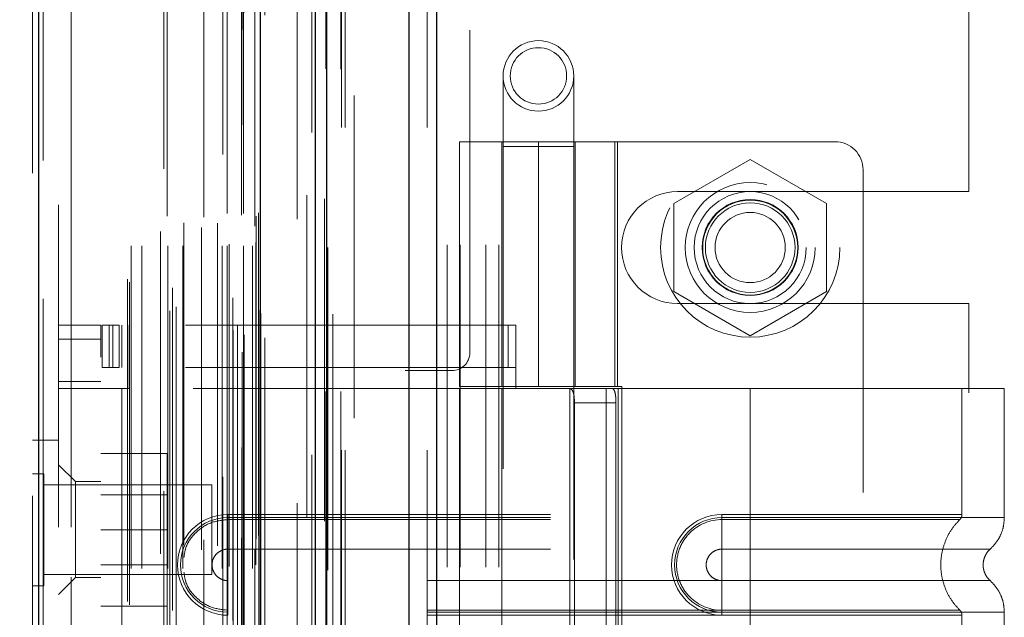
# Model space of a CAD drawing. Header units: inches. Extents: x 0.2 to 10.8, y 0.2 to 8.2.
# Tile 58 of 68: x 6.007 to 6.312, y 3.662 to 3.847. Entities that reach past the tile are written whole.
import ezdxf

# ---------------------------------------------------------------- set-up
doc = ezdxf.new("R2010")
doc.units = ezdxf.units.IN
doc.header["$MEASUREMENT"] = 0
doc.linetypes.add('HIDDEN', pattern=[0.075, 0.05, -0.025])
doc.layers.add('DIMENSIONS', color=140, linetype='Continuous')
doc.styles.add('SLDTEXTSTYLE0', font='TXT', dxfattribs={"width": 0.7})
doc.dimstyles.new('SLDDIMSTYLE0', dxfattribs={"dimtxt": 0.084961, "dimasz": 0.13, "dimexe": 0, "dimexo": 0.0625, "dimgap": 0.02124, "dimtad": 0, "dimtih": 1, "dimtoh": 1, "dimlfac": 9, "dimrnd": 1e-09, "dimzin": 12, "dimdsep": 46, "dimtxsty": 'SLDTEXTSTYLE0', "dimsah": 1, "dimcen": 0.09, "dimadec": 0, "dimazin": 3, "dimtfac": 1, "dimtofl": 0, "dimtmove": 0, "dimatfit": 3, "dimfxl": 0, "dimfrac": 2, "dimtolj": 1, "dimtzin": 12, "dimarcsym": 0})

# ---------------------------------------------------------------- blocks, each defined once
blk = doc.blocks.new('_D_17')
at = {"layer": 'DIMENSIONS'}
for p, q in [((6.0892, 4.88692), (5.60029, 4.88692)), ((5.72529, 4.88692), (5.72529, 4.08128)), ((5.56372, 3.92723), (5.53519, 3.92723)), ((5.53519, 3.92723), (5.53519, 3.7922)), ((5.88687, 3.92723), (5.9154, 3.92723)), ((5.9154, 3.92723), (5.9154, 3.7922)), ((5.53519, 3.7922), (5.56372, 3.7922)), ((5.9154, 3.7922), (5.88687, 3.7922)), ((5.72529, 3.27758), (5.72529, 3.77318)), ((6.0892, 3.27758), (5.60029, 3.27758))]:
    blk.add_line(p, q, dxfattribs=at)
for points in [[(5.72529, 4.88692), (5.70529, 4.75692), (5.74529, 4.75692)], [(5.72529, 3.27758), (5.74529, 3.40758), (5.70529, 3.40758)]]:
    blk.add_solid(points, dxfattribs=at)
at = {"layer": 'DIMENSIONS', "char_height": 0.083333, "attachment_point": 1, "style": 'SLDTEXTSTYLE0'}
for s, insert in [('14.48', (5.56372, 4.05367)), ('367.9', (5.56372, 3.89962))]:
    blk.add_mtext(s, dxfattribs=dict(at, insert=insert))
blk = doc.blocks.new('_D_18')
at = {"layer": 'DIMENSIONS'}
for p, q in [((6.04843, 5.04058), (5.25713, 5.04058)), ((5.38213, 5.04058), (5.38213, 4.60722)), ((5.22055, 4.47708), (5.19202, 4.47708)), ((5.19202, 4.47708), (5.19202, 4.34205)), ((5.5437, 4.47708), (5.57223, 4.47708)), ((5.57223, 4.47708), (5.57223, 4.34205)), ((5.19202, 4.34205), (5.22055, 4.34205)), ((5.57223, 4.34205), (5.5437, 4.34205)), ((5.38213, 3.12381), (5.38213, 4.188)), ((6.04843, 3.12381), (5.25713, 3.12381))]:
    blk.add_line(p, q, dxfattribs=at)
for points in [[(5.38213, 5.04058), (5.36213, 4.91058), (5.40213, 4.91058)], [(5.38213, 3.12381), (5.40213, 3.25381), (5.36213, 3.25381)]]:
    blk.add_solid(points, dxfattribs=at)
at = {"layer": 'DIMENSIONS', "char_height": 0.083333, "attachment_point": 1, "style": 'SLDTEXTSTYLE0'}
for s, insert in [('17.25', (5.22055, 4.60353)), ('438.2', (5.22055, 4.44948)), ('OPENING', (5.12009, 4.29542))]:
    blk.add_mtext(s, dxfattribs=dict(at, insert=insert))

msp = doc.modelspace()

# ---------------------------------------------------------------- linework, layer by layer
at = {"color": 7, "linetype": 'Continuous', "lineweight": 25}
for p, q in [((6.127376, 3.013918), (6.127376, 5.162339)), ((6.135861, 5.163912), (6.135861, 3.013918)), ((6.098427, 3.013918), (6.098427, 5.150029)), ((6.101941, 3.013918), (6.101941, 5.150374)), ((6.081356, 3.048724), (6.081356, 5.115757)), ((6.012661, 3.060836), (6.012661, 5.103644))]:
    msp.add_line(p, q, dxfattribs=at)
at = {"color": 7, "linetype": 'HIDDEN', "lineweight": 18}
for p, q in [((6.127376, 3.013918), (6.127376, 5.162339)), ((6.133033, 3.013918), (6.133033, 5.162339)), ((6.133033, 3.013918), (6.133033, 5.162339)), ((6.135861, 5.163912), (6.135861, 3.013918)), ((6.135861, 3.013918), (6.135861, 5.163912)), ((6.135861, 3.013918), (6.135861, 5.163912)), ((6.101941, 3.013918), (6.101941, 5.150374)), ((6.106427, 3.013918), (6.106427, 5.150029)), ((6.107598, 3.013918), (6.107598, 5.150374)), ((6.107598, 3.013918), (6.107598, 5.150374)), ((6.101603, 3.032096), (6.101603, 5.132384)), ((6.075722, 3.044278), (6.075722, 5.120202)), ((6.075722, 3.044278), (6.075722, 5.120202)), ((6.072872, 3.051036), (6.072872, 5.113444)), ((6.07561, 5.114743), (6.07561, 3.049737)), ((6.076289, 3.049617), (6.076289, 5.114863)), ((6.082745, 3.048724), (6.082745, 5.115757)), ((6.074195, 3.05271), (6.074195, 5.111821)), ((6.097262, 5.112445), (6.097262, 3.052041)), ((6.097262, 5.112427), (6.097262, 3.052053)), ((6.053306, 3.057121), (6.053306, 5.107359)), ((6.081457, 3.056036), (6.081457, 5.108444)), ((6.081492, 3.056316), (6.081492, 5.108164)), ((6.055214, 3.058353), (6.055214, 5.106121)), ((6.069675, 5.105571), (6.069675, 3.05892)), ((6.080855, 3.057321), (6.080855, 5.107159)), ((6.080855, 3.057321), (6.080855, 5.107159)), ((6.012661, 5.103644), (6.012661, 3.060836)), ((6.014051, 3.060836), (6.014051, 5.103644)), ((6.014051, 5.103644), (6.014051, 3.060836)), ((6.051423, 5.101121), (6.051423, 3.063347)), ((6.07283, 3.061099), (6.07283, 5.103381)), ((6.010745, 5.099717), (6.010745, 3.064763)), ((6.040729, 3.065928), (6.040729, 5.098552)), ((6.054085, 3.064191), (6.054085, 5.100289)), ((6.040152, 3.066902), (6.040152, 5.097578)), ((6.09268, 5.097407), (6.09268, 3.067072)), ((6.041263, 3.077192), (6.041263, 5.087288)), ((6.041263, 3.077192), (6.041263, 5.087288)), ((6.04464, 3.077192), (6.04464, 5.087288)), ((6.052403, 5.086403), (6.052403, 3.078078)), ((6.052686, 3.077192), (6.052686, 5.087288)), ((6.057279, 3.077192), (6.057279, 5.087288)), ((6.063776, 5.086085), (6.063776, 3.078391)), ((6.069507, 3.077192), (6.069507, 5.087288)), ((6.071071, 5.087288), (6.071071, 3.077192)), ((6.071071, 3.077192), (6.071071, 5.087288)), ((6.071627, 3.077747), (6.071627, 5.086733)), ((6.075516, 5.086733), (6.075516, 3.077747)), ((6.076071, 3.077192), (6.076071, 5.087288)), ((6.076071, 5.087288), (6.076071, 3.077192)), ((6.078836, 3.077192), (6.078836, 5.087288)), ((6.078836, 3.077192), (6.078836, 5.087288)), ((6.07996, 3.078303), (6.07996, 5.086177)), ((6.07996, 3.078303), (6.07996, 5.086177)), ((6.050384, 3.08168), (6.050384, 5.082801)), ((6.079634, 5.083296), (6.079634, 3.081185)), ((6.057638, 3.084397), (6.057638, 5.080093)), ((6.063046, 3.082919), (6.063046, 5.081562)), ((6.063046, 3.082919), (6.063046, 5.081562)), ((6.068055, 3.084228), (6.068055, 5.080253)), ((6.080054, 3.086409), (6.080054, 5.078071)), ((6.080054, 3.086409), (6.080054, 5.078071)), ((6.080784, 3.08744), (6.080784, 5.07704)), ((6.080784, 3.08744), (6.080784, 5.07704)), ((6.095706, 3.092894), (6.095706, 5.071586)), ((6.101218, 3.091856), (6.101218, 5.072578)), ((6.110427, 3.123807), (6.110427, 5.040584)), ((6.110427, 3.123807), (6.110427, 5.040584)), ((6.110427, 3.123807), (6.110427, 5.040584)), ((6.110427, 3.123807), (6.110427, 5.040584)), ((6.018745, 4.989962), (6.018745, 3.174518)), ((6.022745, 3.174518), (6.022745, 4.989962)), ((6.022745, 3.174518), (6.022745, 4.989962)), ((6.022745, 4.989962), (6.022745, 3.174518)), ((6.022745, 4.989962), (6.022745, 3.174518)), ((6.146205, 3.744084), (6.146205, 4.420418)), ((6.139205, 3.277584), (6.139205, 4.013362)), ((6.139205, 3.277584), (6.139205, 4.013362)), ((6.143205, 3.277584), (6.143205, 4.013362)), ((6.151205, 3.277584), (6.151205, 4.013362)), ((6.155205, 3.277584), (6.155205, 4.013362)), ((6.155205, 3.277584), (6.155205, 4.013362)), ((6.300871, 3.794057), (6.300871, 3.903709)), ((6.15654, 3.829929), (6.15654, 3.808057)), ((6.178413, 3.808057), (6.178413, 3.829929)), ((6.14298, 3.809527), (6.191974, 3.809527)), ((6.14298, 3.809527), (6.14298, 3.73363)), ((6.156103, 3.809527), (6.156103, 3.73363)), ((6.178413, 3.808057), (6.15654, 3.808057)), ((6.15654, 3.808057), (6.15654, 3.479973)), ((6.167477, 3.809527), (6.167477, 3.73363)), ((6.167477, 3.73363), (6.167477, 3.809527)), ((6.178413, 3.479973), (6.178413, 3.808057)), ((6.178463, 3.809527), (6.178463, 3.73363)), ((6.17885, 3.73363), (6.17885, 3.809527)), ((6.191139, 3.73363), (6.191139, 3.809527)), ((6.25934, 3.809527), (6.191974, 3.809527)), ((6.191974, 3.73363), (6.191974, 3.809527)), ((6.233093, 3.804023), (6.209427, 3.790359)), ((6.25676, 3.790359), (6.233093, 3.804023)), ((6.268089, 3.800778), (6.268089, 3.490191)), ((6.210593, 3.794057), (6.300871, 3.794057)), ((6.209427, 3.790359), (6.209427, 3.763031)), ((6.25676, 3.763031), (6.25676, 3.790359)), ((6.209427, 3.763031), (6.233093, 3.749368)), ((6.233093, 3.749368), (6.25676, 3.763031)), ((6.210593, 3.759334), (6.300871, 3.759334)), ((6.300871, 3.531612), (6.300871, 3.759334)), ((6.018745, 3.752659), (6.031869, 3.752659)), ((6.031869, 3.752659), (6.031869, 3.748284)), ((6.032306, 3.739535), (6.032306, 3.752659)), ((6.032306, 3.752659), (6.034493, 3.752659)), ((6.034493, 3.739535), (6.034493, 3.752659)), ((6.035632, 3.752659), (6.034493, 3.752659)), ((6.034493, 3.739535), (6.034493, 3.752659)), ((6.035632, 3.739535), (6.035632, 3.752659)), ((6.035632, 3.752659), (6.037615, 3.752659)), ((6.037615, 3.739535), (6.037615, 3.752659)), ((6.158087, 3.752659), (6.037615, 3.752659)), ((6.03843, 3.752659), (6.03843, 3.739535)), ((6.040617, 3.752659), (6.040617, 3.739535)), ((6.158087, 3.739535), (6.158087, 3.752659)), ((6.158087, 3.752659), (6.160477, 3.752659)), ((6.160477, 3.739535), (6.160477, 3.752659)), ((6.018745, 3.748284), (6.031869, 3.748284)), ((6.018745, 3.748284), (6.031869, 3.748284)), ((6.031869, 3.542685), (6.031869, 3.748284)), ((6.034493, 3.739535), (6.032306, 3.739535)), ((6.035632, 3.739535), (6.034493, 3.739535)), ((6.037615, 3.739535), (6.035632, 3.739535)), ((6.158087, 3.739535), (6.037615, 3.739535)), ((6.040617, 3.739535), (6.040617, 3.732974)), ((6.126205, 3.738529), (6.140649, 3.738529)), ((6.126205, 3.552418), (6.126205, 3.738529)), ((6.160477, 3.739535), (6.158087, 3.739535)), ((6.160477, 3.739535), (6.160477, 3.732974)), ((6.031869, 3.735161), (6.018745, 3.735161)), ((6.031869, 3.732974), (6.018745, 3.732974)), ((6.03843, 3.732974), (6.031869, 3.732974)), ((6.03843, 3.732974), (6.03843, 3.557996)), ((6.03843, 3.732974), (6.03843, 3.557996)), ((6.040617, 3.732974), (6.03843, 3.732974)), ((6.160477, 3.732974), (6.040617, 3.732974)), ((6.160477, 3.732974), (6.040617, 3.732974)), ((6.191974, 3.73363), (6.14298, 3.73363)), ((6.160477, 3.732974), (6.14298, 3.732974)), ((6.14298, 3.732974), (6.14298, 3.557996)), ((6.156103, 3.732974), (6.156103, 3.557996)), ((6.233093, 3.732974), (6.160477, 3.732974)), ((6.177225, 3.732974), (6.177225, 3.557996)), ((6.188473, 3.732974), (6.188473, 3.557996)), ((6.191974, 3.73363), (6.193326, 3.73363)), ((6.192222, 3.732974), (6.192222, 3.557996)), ((6.192222, 3.732974), (6.192222, 3.557996)), ((6.193326, 3.73363), (6.193326, 3.557339)), ((6.233093, 3.732974), (6.233093, 3.692965)), ((6.311834, 3.732974), (6.233093, 3.732974)), ((6.233093, 3.732974), (6.233093, 3.692965)), ((6.233093, 3.732974), (6.233093, 3.693912)), ((6.233093, 3.732974), (6.233093, 3.693912)), ((6.29871, 3.693912), (6.29871, 3.732974)), ((6.311834, 3.692965), (6.311834, 3.732974)), ((6.178629, 3.728599), (6.178629, 3.56237)), ((6.191496, 3.728599), (6.178629, 3.728599)), ((6.191496, 3.728599), (6.191496, 3.56237)), ((6.018745, 3.716962), (6.010745, 3.716962)), ((6.031869, 3.712851), (6.052424, 3.712851)), ((6.052424, 3.689184), (6.052424, 3.712851)), ((6.023995, 3.704102), (6.018745, 3.709352)), ((6.014217, 3.706546), (6.010745, 3.706546)), ((6.014217, 3.671823), (6.014217, 3.706546)), ((6.023995, 3.704102), (6.023995, 3.674356)), ((6.031869, 3.704102), (6.023995, 3.704102)), ((6.066301, 3.703073), (6.014217, 3.703073)), ((6.066301, 3.675296), (6.066301, 3.703073)), ((6.052424, 3.700068), (6.031869, 3.700068)), ((6.071239, 3.693912), (6.233093, 3.693912)), ((6.071239, 3.693912), (6.071239, 3.692352)), ((6.071239, 3.692965), (6.233093, 3.692965)), ((6.071239, 3.692965), (6.071239, 3.683176)), ((6.071239, 3.692352), (6.233093, 3.692352)), ((6.233093, 3.693912), (6.224345, 3.693912)), ((6.224345, 3.693912), (6.224345, 3.692352)), ((6.224345, 3.692965), (6.224345, 3.683176)), ((6.233093, 3.692965), (6.224345, 3.692965)), ((6.233093, 3.692352), (6.224345, 3.692352)), ((6.031869, 3.689184), (6.052424, 3.689184)), ((6.052424, 3.665518), (6.052424, 3.689184)), ((6.071239, 3.683176), (6.233093, 3.683176)), ((6.233093, 3.683176), (6.224345, 3.683176)), ((6.031869, 3.678301), (6.052424, 3.678301)), ((6.014217, 3.675296), (6.066301, 3.675296)), ((6.018745, 3.669107), (6.023995, 3.674356)), ((6.023995, 3.674356), (6.031869, 3.674356)), ((6.071239, 3.663621), (6.071239, 3.67341)), ((6.233093, 3.67341), (6.071239, 3.67341)), ((6.224345, 3.67341), (6.233093, 3.67341)), ((6.224345, 3.663621), (6.224345, 3.67341)), ((6.010745, 3.671823), (6.014217, 3.671823)), ((6.031869, 3.665518), (6.052424, 3.665518)), ((6.071239, 3.662674), (6.071239, 3.664234)), ((6.233093, 3.664234), (6.071239, 3.664234)), ((6.224345, 3.664234), (6.233093, 3.664234)), ((6.224345, 3.662674), (6.224345, 3.664234)), ((6.233093, 3.663621), (6.071239, 3.663621)), ((6.233093, 3.662674), (6.071239, 3.662674)), ((6.224345, 3.663621), (6.233093, 3.663621)), ((6.224345, 3.662674), (6.233093, 3.662674)), ((6.233093, 3.663621), (6.233093, 3.627348)), ((6.233093, 3.663621), (6.233093, 3.627348)), ((6.233093, 3.662674), (6.233093, 3.628295)), ((6.233093, 3.662674), (6.233093, 3.628295)), ((6.29871, 3.628295), (6.29871, 3.662674)), ((6.311834, 3.627348), (6.311834, 3.663621))]:
    msp.add_line(p, q, dxfattribs=at)
at = {"color": 7, "linetype": 'HIDDEN', "lineweight": 18, "flags": 128}
for points in [[(6.106279, 3.032016), (6.106279, 4.073925), (6.106279, 5.132459)], [(6.103746, 3.056077), (6.103746, 4.065602), (6.103746, 5.108406)], [(6.103746, 3.056092), (6.103746, 4.039735), (6.103746, 5.108376)], [(6.09268, 5.097407), (6.09268, 4.038568), (6.09268, 3.067073)], [(6.102184, 3.076684), (6.102185, 4.104068), (6.102184, 5.087799)], [(6.102184, 3.076707), (6.102185, 4.065602), (6.102184, 5.087797)], [(6.092696, 5.085527), (6.092696, 4.090551), (6.092696, 3.078956)]]:
    msp.add_lwpolyline(points, dxfattribs=at)
at = {"color": 7, "linetype": 'HIDDEN', "lineweight": 18}
for centre, radius in [((6.167477, 3.829929), 0.010936), ((6.167477, 3.829929), 0.008749), ((6.233093, 3.776695), 0.027778), ((6.233093, 3.776718), 0.020122), ((6.233093, 3.776695), 0.017361), ((6.233093, 3.776718), 0.014873), ((6.233093, 3.776695), 0.014722), ((6.233093, 3.776695), 0.013889), ((6.233093, 3.776695), 0.010883)]:
    msp.add_circle(centre, radius, dxfattribs=at)
for centre, radius, start, end in [((6.25934, 3.800778), 0.008749, 0, 90), ((6.210593, 3.776695), 0.017361, 90, 270), ((6.140649, 3.744084), 0.005556, 270, 0), ((6.071239, 3.678293), 0.015619, 90, 270), ((6.071239, 3.678293), 0.014672, 90, 270), ((6.224345, 3.678293), 0.015619, 90, 270), ((6.224345, 3.678293), 0.014672, 90, 270)]:
    msp.add_arc(centre, radius, start, end, dxfattribs=at)
for points, knots in [([(6.176912, 3.732974), (6.177239, 3.732974), (6.177523, 3.732873), (6.177988, 3.732453), (6.178165, 3.732134), (6.178422, 3.731328), (6.178505, 3.730836), (6.178607, 3.729768), (6.178629, 3.729186), (6.178629, 3.728599)], [0, 0, 0, 0, 0.25, 0.25, 0.5, 0.5, 0.75, 0.75, 1, 1, 1, 1]), ([(6.191496, 3.728599), (6.191496, 3.729179), (6.191475, 3.729748), (6.191382, 3.730809), (6.191311, 3.731295), (6.19111, 3.732102), (6.190978, 3.732427), (6.190657, 3.73286), (6.190464, 3.732974), (6.190251, 3.732974)], [0, 0, 0, 0, 0.25, 0.25, 0.5, 0.5, 0.75, 0.75, 1, 1, 1, 1]), ([(6.057638, 3.680594), (6.05778, 3.681641), (6.058171, 3.684518), (6.0611, 3.688455), (6.065703, 3.691721), (6.069394, 3.692141), (6.071239, 3.692352)], [0, 0, 0, 0, 0.16020075, 0.44013383, 0.72006692, 1, 1, 1, 1]), ([(6.224345, 3.692352), (6.220649, 3.692389), (6.215186, 3.690056), (6.211018, 3.683812), (6.20992, 3.678293), (6.211018, 3.672773), (6.215186, 3.66653), (6.220649, 3.664197), (6.224345, 3.664234)], [6.2831853, 6.2831853, 6.2831853, 6.2831853, 7.0685835, 7.4612826, 7.8539816, 8.2466807, 8.6393798, 9.424778, 9.424778, 9.424778, 9.424778]), ([(6.233093, 3.693912), (6.243118, 3.693912), (6.260279, 3.693912), (6.281509, 3.693912), (6.295294, 3.693912), (6.300418, 3.693912), (6.295294, 3.693912), (6.281509, 3.693912), (6.260279, 3.693912), (6.243118, 3.693912), (6.233093, 3.693912)], [4.7123997, 4.7123997, 4.7123997, 4.7123997, 5.1705487, 5.4977979, 5.890497, 6.2831961, 6.6758952, 7.0685943, 7.3958435, 7.8539925, 7.8539925, 7.8539925, 7.8539925]), ([(6.233093, 3.692965), (6.238247, 3.692965), (6.2434, 3.692965), (6.253509, 3.692965), (6.258465, 3.692965), (6.267987, 3.692965), (6.272554, 3.692965), (6.281124, 3.692965), (6.285127, 3.692965), (6.292415, 3.692965), (6.2957, 3.692965), (6.301427, 3.692965), (6.303868, 3.692965), (6.307812, 3.692965), (6.309315, 3.692965), (6.311326, 3.692965), (6.311834, 3.692965), (6.311834, 3.692965), (6.311326, 3.692965), (6.309315, 3.692965), (6.307812, 3.692965), (6.303868, 3.692965), (6.301427, 3.692965), (6.2957, 3.692965), (6.292415, 3.692965), (6.285127, 3.692965), (6.281124, 3.692965), (6.272554, 3.692965), (6.267987, 3.692965), (6.258465, 3.692965), (6.253509, 3.692965), (6.2434, 3.692965), (6.238247, 3.692965), (6.233093, 3.692965)], [0, 0, 0, 0, 0.0625, 0.0625, 0.125, 0.125, 0.1875, 0.1875, 0.25, 0.25, 0.3125, 0.3125, 0.375, 0.375, 0.4375, 0.4375, 0.5, 0.5, 0.5625, 0.5625, 0.625, 0.625, 0.6875, 0.6875, 0.75, 0.75, 0.8125, 0.8125, 0.875, 0.875, 0.9375, 0.9375, 1, 1, 1, 1]), ([(6.233093, 3.692965), (6.233093, 3.691179), (6.233093, 3.687434), (6.233093, 3.68436), (6.233093, 3.683175)], [0.05211884, 0.05211884, 0.05211884, 0.05211884, 0.5000015, 0.94800699, 0.94800699, 0.94800699, 0.94800699]), ([(6.233093, 3.692965), (6.233093, 3.691123), (6.233093, 3.689283), (6.233093, 3.685922), (6.233093, 3.684402), (6.233093, 3.683176)], [0, 0, 0, 0, 0.5, 0.5, 1, 1, 1, 1]), ([(6.233093, 3.692352), (6.241599, 3.692352), (6.250096, 3.692352), (6.265809, 3.692352), (6.273017, 3.692352), (6.285037, 3.692352), (6.289856, 3.692352), (6.296362, 3.692352), (6.298055, 3.692352), (6.298053, 3.692352), (6.296364, 3.692352), (6.289855, 3.692352), (6.285039, 3.692352), (6.273017, 3.692352), (6.26581, 3.692352), (6.250096, 3.692352), (6.2416, 3.692352), (6.233093, 3.692352)], [0, 0, 0, 0, 0.125, 0.125, 0.25, 0.25, 0.375, 0.375, 0.5, 0.5, 0.625, 0.625, 0.75, 0.75, 0.875, 0.875, 1, 1, 1, 1]), ([(6.233093, 3.664234), (6.233093, 3.667876), (6.233093, 3.678293), (6.233093, 3.68871), (6.233093, 3.692352)], [0.02713175, 0.02713175, 0.02713175, 0.02713175, 0.5, 0.97286829, 0.97286829, 0.97286829, 0.97286829]), ([(6.29819, 3.664103), (6.29729, 3.665074), (6.29549, 3.667014), (6.293621, 3.670546), (6.292428, 3.674334), (6.292018, 3.678293), (6.292428, 3.682252), (6.293621, 3.68604), (6.29549, 3.689572), (6.29729, 3.691512), (6.29819, 3.692483)], [0, 0, 0, 0, 0.1250858, 0.2501263, 0.3751555, 0.5, 0.6248445, 0.7498737, 0.8749142, 1, 1, 1, 1]), ([(6.298048, 3.692344), (6.298147, 3.692451), (6.298346, 3.692667), (6.29855, 3.693062), (6.298689, 3.693484), (6.298703, 3.693777), (6.29871, 3.693922)], [0, 0, 0, 0, 0.24752408, 0.49999998, 0.75247589, 1, 1, 1, 1]), ([(6.307403, 3.683133), (6.308052, 3.683782), (6.309365, 3.685093), (6.310755, 3.687535), (6.311664, 3.690195), (6.311778, 3.692048), (6.311834, 3.692965)], [0, 0, 0, 0, 0.2471303, 0.4998664, 0.7526619, 1, 1, 1, 1]), ([(6.071239, 3.67341), (6.070599, 3.67341), (6.069961, 3.673537), (6.068779, 3.674026), (6.068238, 3.674388), (6.067334, 3.675292), (6.066972, 3.675834), (6.066483, 3.677015), (6.066356, 3.677654), (6.066356, 3.678932), (6.066483, 3.679571), (6.066972, 3.680752), (6.067334, 3.681294), (6.068238, 3.682198), (6.068779, 3.68256), (6.069961, 3.683049), (6.070599, 3.683176), (6.071239, 3.683176)], [0, 0, 0, 0, 0.125, 0.125, 0.25, 0.25, 0.375, 0.375, 0.5, 0.5, 0.625, 0.625, 0.75, 0.75, 0.875, 0.875, 1, 1, 1, 1]), ([(6.224345, 3.683176), (6.223705, 3.683176), (6.223066, 3.683049), (6.221885, 3.68256), (6.221344, 3.682198), (6.22044, 3.681294), (6.220078, 3.680752), (6.219589, 3.679571), (6.219462, 3.678932), (6.219462, 3.677654), (6.219589, 3.677015), (6.220078, 3.675834), (6.22044, 3.675292), (6.221344, 3.674388), (6.221885, 3.674026), (6.223066, 3.673537), (6.223705, 3.67341), (6.224345, 3.67341)], [0, 0, 0, 0, 0.125, 0.125, 0.25, 0.25, 0.375, 0.375, 0.5, 0.5, 0.625, 0.625, 0.75, 0.75, 0.875, 0.875, 1, 1, 1, 1]), ([(6.233093, 3.683175), (6.244121, 3.683175), (6.263337, 3.683175), (6.287501, 3.683175), (6.303484, 3.683175), (6.309433, 3.683175), (6.303484, 3.683175), (6.287501, 3.683175), (6.263337, 3.683175), (6.244121, 3.683175), (6.233093, 3.683175)], [4.7124141, 4.7124141, 4.7124141, 4.7124141, 5.1572161, 5.4883922, 5.8858034, 6.2832146, 6.6806259, 7.0780371, 7.4092131, 7.8540152, 7.8540152, 7.8540152, 7.8540152]), ([(6.307499, 3.673367), (6.30717, 3.673695), (6.306512, 3.674352), (6.30582, 3.675576), (6.305375, 3.6769), (6.30522, 3.678293), (6.305375, 3.679686), (6.30582, 3.68101), (6.306512, 3.682234), (6.30717, 3.682891), (6.307499, 3.683219)], [0, 0, 0, 0, 0.1248324, 0.2499391, 0.3751057, 0.5, 0.6248943, 0.7500609, 0.8751676, 1, 1, 1, 1]), ([(6.071239, 3.664234), (6.069394, 3.664445), (6.065703, 3.664865), (6.0611, 3.668131), (6.058171, 3.672068), (6.05778, 3.674945), (6.057638, 3.675992)], [0, 0, 0, 0, 0.2799331, 0.5598662, 0.8397993, 1, 1, 1, 1]), ([(6.233093, 3.673411), (6.244121, 3.673411), (6.263337, 3.673411), (6.287501, 3.673411), (6.303484, 3.673411), (6.309433, 3.673411), (6.303484, 3.673411), (6.287501, 3.673411), (6.263337, 3.673411), (6.244121, 3.673411), (6.233093, 3.673411)], [4.7123641, 4.7123641, 4.7123641, 4.7123641, 5.1571661, 5.4883421, 5.8857534, 6.2831646, 6.6805758, 7.0779871, 7.4091631, 7.853965, 7.853965, 7.853965, 7.853965]), ([(6.233093, 3.663621), (6.233093, 3.665407), (6.233093, 3.669152), (6.233093, 3.672226), (6.233093, 3.673411)], [0.05211882, 0.05211882, 0.05211882, 0.05211882, 0.50000135, 0.948007, 0.948007, 0.948007, 0.948007]), ([(6.233093, 3.663621), (6.233093, 3.665463), (6.233093, 3.667303), (6.233093, 3.670664), (6.233093, 3.672184), (6.233093, 3.67341)], [0, 0, 0, 0, 0.5, 0.5, 1, 1, 1, 1]), ([(6.311834, 3.663621), (6.311778, 3.664538), (6.311664, 3.666391), (6.310755, 3.669051), (6.309365, 3.671493), (6.308052, 3.672804), (6.307403, 3.673453)], [0, 0, 0, 0, 0.247338, 0.5001336, 0.7528697, 1, 1, 1, 1]), ([(6.233093, 3.664234), (6.2416, 3.664234), (6.250096, 3.664234), (6.26581, 3.664234), (6.273017, 3.664234), (6.285039, 3.664234), (6.289855, 3.664234), (6.296364, 3.664234), (6.298053, 3.664234), (6.298055, 3.664234), (6.296362, 3.664234), (6.289856, 3.664234), (6.285037, 3.664234), (6.273017, 3.664234), (6.265809, 3.664234), (6.250096, 3.664234), (6.241599, 3.664234), (6.233093, 3.664234)], [0, 0, 0, 0, 0.125, 0.125, 0.25, 0.25, 0.375, 0.375, 0.5, 0.5, 0.625, 0.625, 0.75, 0.75, 0.875, 0.875, 1, 1, 1, 1]), ([(6.29871, 3.662664), (6.298703, 3.662809), (6.298689, 3.663102), (6.29855, 3.663524), (6.298346, 3.663919), (6.298147, 3.664135), (6.298048, 3.664241)], [0, 0, 0, 0, 0.2475241, 0.50000001, 0.75247591, 1, 1, 1, 1]), ([(6.233093, 3.663621), (6.238247, 3.663621), (6.2434, 3.663621), (6.253509, 3.663621), (6.258465, 3.663621), (6.267987, 3.663621), (6.272554, 3.663621), (6.281124, 3.663621), (6.285127, 3.663621), (6.292415, 3.663621), (6.2957, 3.663621), (6.301427, 3.663621), (6.303868, 3.663621), (6.307812, 3.663621), (6.309315, 3.663621), (6.311326, 3.663621), (6.311834, 3.663621), (6.311834, 3.663621), (6.311326, 3.663621), (6.309315, 3.663621), (6.307812, 3.663621), (6.303868, 3.663621), (6.301427, 3.663621), (6.2957, 3.663621), (6.292415, 3.663621), (6.285127, 3.663621), (6.281124, 3.663621), (6.272554, 3.663621), (6.267987, 3.663621), (6.258465, 3.663621), (6.253509, 3.663621), (6.2434, 3.663621), (6.238247, 3.663621), (6.233093, 3.663621)], [0, 0, 0, 0, 0.0625, 0.0625, 0.125, 0.125, 0.1875, 0.1875, 0.25, 0.25, 0.3125, 0.3125, 0.375, 0.375, 0.4375, 0.4375, 0.5, 0.5, 0.5625, 0.5625, 0.625, 0.625, 0.6875, 0.6875, 0.75, 0.75, 0.8125, 0.8125, 0.875, 0.875, 0.9375, 0.9375, 1, 1, 1, 1]), ([(6.233093, 3.662674), (6.243118, 3.662674), (6.260279, 3.662674), (6.281509, 3.662674), (6.295294, 3.662674), (6.300418, 3.662674), (6.295294, 3.662674), (6.281509, 3.662674), (6.260279, 3.662674), (6.243118, 3.662674), (6.233093, 3.662674)], [4.71239, 4.71239, 4.71239, 4.71239, 5.1705389, 5.4977882, 5.8904873, 6.2831864, 6.6758855, 7.0685845, 7.3958338, 7.8539827, 7.8539827, 7.8539827, 7.8539827])]:
    msp.add_open_spline(points, degree=3, knots=knots, dxfattribs=at)
for points in [[(6.071239, 3.692352), (6.071239, 3.690523), (6.071239, 3.686117), (6.071239, 3.680905), (6.071239, 3.678293)], [(6.224345, 3.678293), (6.224345, 3.680905), (6.224345, 3.686117), (6.224345, 3.690523), (6.224345, 3.692352)], [(6.233093, 3.693912), (6.233093, 3.693347), (6.233093, 3.692742), (6.233093, 3.692351)], [(6.233093, 3.693912), (6.233093, 3.693333), (6.233093, 3.692757), (6.233093, 3.692352)], [(6.233093, 3.664234), (6.233093, 3.667891), (6.233093, 3.678293), (6.233093, 3.688695), (6.233093, 3.692352)], [(6.071239, 3.683176), (6.071239, 3.681956), (6.071239, 3.680124), (6.071239, 3.678293)], [(6.224345, 3.678293), (6.224345, 3.680124), (6.224345, 3.681956), (6.224345, 3.683176)], [(6.233093, 3.678293), (6.233093, 3.680124), (6.233093, 3.681956), (6.233093, 3.683176)], [(6.233093, 3.678293), (6.233093, 3.680124), (6.233093, 3.681956), (6.233093, 3.683175)], [(6.071239, 3.678293), (6.071239, 3.676462), (6.071239, 3.67463), (6.071239, 3.67341)], [(6.071239, 3.678293), (6.071239, 3.675681), (6.071239, 3.670469), (6.071239, 3.666063), (6.071239, 3.664234)], [(6.224345, 3.664234), (6.224345, 3.666063), (6.224345, 3.670469), (6.224345, 3.675681), (6.224345, 3.678293)], [(6.224345, 3.67341), (6.224345, 3.67463), (6.224345, 3.676462), (6.224345, 3.678293)], [(6.233093, 3.67341), (6.233093, 3.67463), (6.233093, 3.676462), (6.233093, 3.678293)], [(6.233093, 3.673411), (6.233093, 3.67463), (6.233093, 3.676462), (6.233093, 3.678293)], [(6.233093, 3.662674), (6.233093, 3.663253), (6.233093, 3.663829), (6.233093, 3.664234)], [(6.233093, 3.662674), (6.233093, 3.663239), (6.233093, 3.663844), (6.233093, 3.664234)]]:
    msp.add_open_spline(points, degree=3, dxfattribs=at)

# ---------------------------------------------------------------- dimensions: what is measured, and where the dimension line sits
at = {"layer": 'DIMENSIONS'}
dim = msp.add_linear_dim(base=(5.382126, 3.123807), p1=(6.098427, 5.040584), p2=(6.098427, 3.123807), angle=90, text='<>\\POPENING', dimstyle='SLDDIMSTYLE0', dxfattribs=at)
dim.commit()
dim.dimension.update_dxf_attribs({"geometry": '_D_18', "text_midpoint": (5.382126, 4.397609), "dimtype": 160})
dim = msp.add_linear_dim(base=(5.725292, 3.277584), p1=(6.139205, 4.886918), p2=(6.139205, 3.277584), angle=90, dimstyle='SLDDIMSTYLE0', dxfattribs=at)
dim.commit()
dim.dimension.update_dxf_attribs({"geometry": '_D_17', "text_midpoint": (5.725292, 3.927232), "dimtype": 160})

doc.saveas('drawing.dxf')
